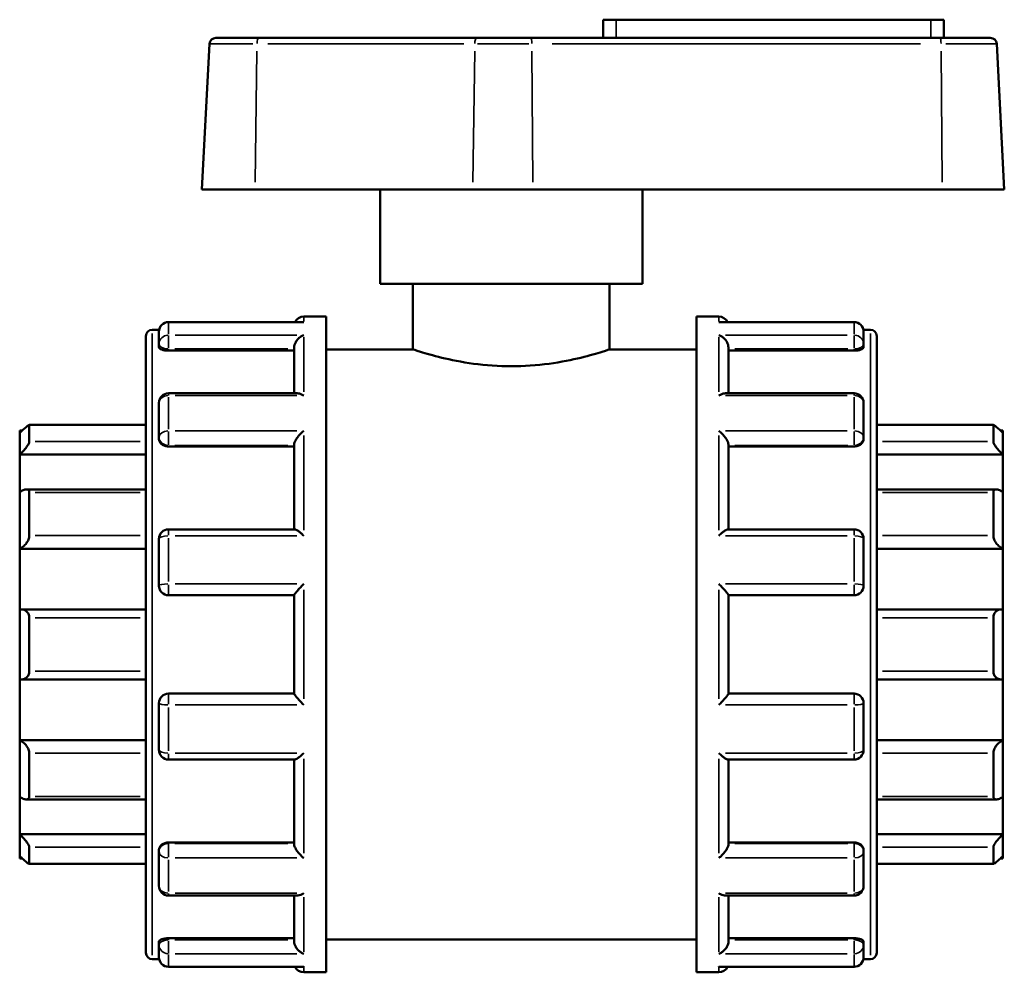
# Model space of a CAD drawing. Header units: millimetres. Extents: x 0 to 905, y -224 to 653.
# Tile 7 of 9: x 328 to 449, y 238 to 354. Entities that reach past the tile are written whole.
import ezdxf

# ---------------------------------------------------------------- set-up
doc = ezdxf.new("R2010")
doc.units = ezdxf.units.MM
doc.layers.add('Visible (ANSI)', color=7, linetype='Continuous', lineweight=50)
doc.layers.add('Visible Narrow (ANSI)', color=7, linetype='Continuous', lineweight=35)

msp = doc.modelspace()

# ---------------------------------------------------------------- linework, layer by layer
at = {"layer": 'Visible (ANSI)'}
for p, q in [((401.294, 354.127), (399.694, 354.127)), ((399.694, 351.907), (399.694, 354.127)), ((401.294, 354.127), (439.694, 354.127)), ((441.294, 354.127), (439.694, 354.127)), ((441.294, 351.907), (441.294, 354.127)), ((351.656, 351.169), (350.725, 333.407)), ((352.434, 351.907), (357.678, 351.907)), ((384.255, 351.907), (357.678, 351.907)), ((384.255, 351.907), (390.879, 351.907)), ((440.829, 351.907), (390.879, 351.907)), ((440.829, 351.907), (446.955, 351.907)), ((447.733, 351.169), (448.664, 333.407)), ((357.203, 333.407), (350.725, 333.407)), ((357.203, 333.407), (383.781, 333.407)), ((372.494, 321.907), (372.494, 333.407)), ((391.146, 333.407), (383.781, 333.407)), ((391.146, 333.407), (441.096, 333.407)), ((404.494, 321.907), (404.494, 333.407)), ((448.664, 333.407), (441.096, 333.407)), ((404.494, 321.907), (372.494, 321.907)), ((376.494, 321.907), (376.494, 313.907)), ((400.494, 321.907), (400.494, 313.907)), ((363.163, 317.907), (365.894, 317.907)), ((365.894, 237.907), (365.894, 317.907)), ((411.094, 237.907), (411.094, 317.907)), ((411.094, 317.907), (413.826, 317.907)), ((344.674, 316.307), (345.519, 316.307)), ((345.494, 314.543), (345.494, 316.071)), ((362.95, 317.24), (346.663, 317.24)), ((430.326, 317.24), (414.039, 317.24)), ((431.47, 316.307), (432.315, 316.307)), ((431.494, 316.071), (431.494, 314.543)), ((343.894, 240.286), (343.894, 315.528)), ((433.094, 315.528), (433.094, 240.286)), ((345.494, 314.543), (345.494, 314.162)), ((346.663, 313.754), (361.994, 313.754)), ((361.994, 308.543), (361.994, 314.139)), ((365.894, 313.907), (376.494, 313.907)), ((400.494, 313.907), (411.094, 313.907)), ((414.994, 308.543), (414.994, 314.139)), ((430.326, 313.754), (414.994, 313.754)), ((431.494, 314.162), (431.494, 314.543)), ((362.411, 308.543), (346.663, 308.543)), ((430.326, 308.543), (414.578, 308.543)), ((345.494, 303.198), (345.494, 307.374)), ((431.494, 307.374), (431.494, 303.198)), ((343.894, 304.681), (329.642, 304.681)), ((329.663, 304.659), (329.663, 302.649)), ((447.347, 304.681), (433.094, 304.681)), ((447.326, 302.649), (447.326, 304.659)), ((328.494, 303.713), (328.494, 304.005)), ((328.797, 304.005), (328.494, 304.005)), ((328.494, 301.074), (328.494, 303.713)), ((345.494, 303.198), (345.494, 302.978)), ((431.494, 302.978), (431.494, 303.198)), ((448.494, 304.005), (448.192, 304.005)), ((448.494, 304.005), (448.494, 303.713)), ((448.494, 303.713), (448.494, 301.074)), ((346.663, 302.068), (361.994, 302.068)), ((361.994, 291.95), (361.994, 302.299)), ((414.994, 291.95), (414.994, 302.299)), ((430.326, 302.068), (414.994, 302.068)), ((328.494, 301.074), (343.894, 301.074)), ((328.494, 296.495), (328.494, 301.074)), ((448.494, 301.074), (433.094, 301.074)), ((448.494, 301.074), (448.494, 296.495)), ((343.894, 296.825), (329.303, 296.825)), ((447.686, 296.825), (433.094, 296.825)), ((328.494, 289.586), (328.494, 296.495)), ((329.663, 296.451), (329.663, 291.189)), ((447.326, 291.189), (447.326, 296.451)), ((448.494, 296.495), (448.494, 289.586)), ((362.066, 291.95), (346.663, 291.95)), ((430.326, 291.95), (414.923, 291.95)), ((345.494, 285.076), (345.494, 290.781)), ((431.494, 290.781), (431.494, 285.076)), ((328.494, 289.586), (343.894, 289.586)), ((328.494, 282.177), (328.494, 289.586)), ((448.494, 289.586), (433.094, 289.586)), ((448.494, 289.586), (448.494, 282.177)), ((346.663, 283.907), (361.994, 283.907)), ((361.994, 271.89), (361.994, 283.924)), ((414.994, 271.89), (414.994, 283.924)), ((414.994, 283.907), (430.326, 283.907)), ((328.494, 273.638), (328.494, 282.177)), ((343.894, 282.189), (328.66, 282.189)), ((448.329, 282.189), (433.094, 282.189)), ((448.494, 282.177), (448.494, 273.638)), ((329.663, 281.16), (329.663, 274.655)), ((447.326, 274.655), (447.326, 281.16)), ((328.494, 266.228), (328.494, 273.638)), ((328.66, 273.626), (343.894, 273.626)), ((433.094, 273.626), (448.329, 273.626)), ((448.494, 273.638), (448.494, 266.228)), ((361.994, 271.907), (346.663, 271.907)), ((430.326, 271.907), (414.994, 271.907)), ((345.494, 265.034), (345.494, 270.739)), ((431.494, 270.739), (431.494, 265.034)), ((328.494, 266.228), (343.894, 266.228)), ((328.494, 259.32), (328.494, 266.228)), ((448.494, 266.228), (433.094, 266.228)), ((448.494, 266.228), (448.494, 259.32)), ((329.663, 264.626), (329.663, 259.364)), ((447.326, 259.364), (447.326, 264.626)), ((346.663, 263.865), (362.066, 263.865)), ((361.994, 253.515), (361.994, 263.865)), ((414.923, 263.865), (430.326, 263.865)), ((414.994, 253.515), (414.994, 263.865)), ((328.494, 254.741), (328.494, 259.32)), ((329.303, 258.99), (343.894, 258.99)), ((433.094, 258.99), (447.686, 258.99)), ((448.494, 259.32), (448.494, 254.741)), ((328.494, 254.741), (343.894, 254.741)), ((328.494, 252.102), (328.494, 254.741)), ((346.663, 253.747), (361.994, 253.747)), ((430.326, 253.747), (414.994, 253.747)), ((448.494, 254.741), (433.094, 254.741)), ((448.494, 254.741), (448.494, 252.102)), ((329.663, 253.166), (329.663, 251.156)), ((345.494, 252.837), (345.494, 252.617)), ((345.494, 248.441), (345.494, 252.617)), ((431.494, 252.617), (431.494, 252.837)), ((431.494, 252.617), (431.494, 248.441)), ((447.326, 251.156), (447.326, 253.166)), ((328.494, 251.81), (328.494, 252.102)), ((328.797, 251.81), (328.494, 251.81)), ((448.494, 251.81), (448.192, 251.81)), ((448.494, 252.102), (448.494, 251.81)), ((329.642, 251.134), (343.894, 251.134)), ((433.094, 251.134), (447.347, 251.134)), ((346.663, 247.272), (362.411, 247.272)), ((361.994, 241.676), (361.994, 247.272)), ((414.578, 247.272), (430.326, 247.272)), ((414.994, 241.676), (414.994, 247.272)), ((345.494, 241.652), (345.494, 241.272)), ((346.663, 242.06), (361.994, 242.06)), ((365.894, 241.907), (411.094, 241.907)), ((430.326, 242.06), (414.994, 242.06)), ((431.494, 241.272), (431.494, 241.652)), ((345.494, 239.743), (345.494, 241.272)), ((431.494, 241.272), (431.494, 239.743)), ((344.674, 239.507), (345.519, 239.507)), ((431.47, 239.507), (432.315, 239.507)), ((346.663, 238.575), (362.95, 238.575)), ((414.039, 238.575), (430.326, 238.575)), ((363.163, 237.907), (365.894, 237.907)), ((411.094, 237.907), (413.826, 237.907))]:
    msp.add_line(p, q, dxfattribs=at)
for centre, radius, start, end in [((352.434, 351.128), 0.779, 90, 177), ((446.955, 351.128), 0.779, 3, 90), ((363.163, 316.739), 1.169, 90, 154.60519), ((413.826, 316.739), 1.169, 25.39481, 90), ((344.674, 315.528), 0.779, 90, 180), ((346.663, 316.071), 1.169, 90, 180), ((430.326, 316.071), 1.169, 0, 90), ((432.315, 315.528), 0.779, 0, 90), ((346.663, 307.374), 1.169, 90, 180), ((430.326, 307.374), 1.169, 0, 90), ((346.663, 290.781), 1.169, 90, 180), ((430.326, 290.781), 1.169, 0, 90), ((346.663, 285.076), 1.169, 180, 270), ((430.326, 285.076), 1.169, 270, 0), ((346.663, 270.739), 1.169, 90, 180), ((430.326, 270.739), 1.169, 0, 90), ((346.663, 265.034), 1.169, 180, 270), ((430.326, 265.034), 1.169, 270, 0), ((346.663, 248.441), 1.169, 180, 270), ((430.326, 248.441), 1.169, 270, 0), ((344.674, 240.286), 0.779, 180, 270), ((346.663, 239.743), 1.169, 180, 270), ((430.326, 239.743), 1.169, 270, 0), ((432.315, 240.286), 0.779, 270, 0), ((363.163, 239.076), 1.169, 205.39481, 270), ((413.826, 239.076), 1.169, 270, 334.60519)]:
    msp.add_arc(centre, radius, start, end, dxfattribs=at)
for points, knots in [([(363.163, 317.22), (363.161, 317.22), (363.16, 317.22), (363.089, 317.233), (363.019, 317.24), (362.95, 317.24)], [-0.000688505, -0.000688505, -0.000688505, -0.000688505, 0, 0, 0.029634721, 0.029634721, 0.029634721, 0.029634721]), ([(414.039, 317.24), (413.97, 317.24), (413.9, 317.233), (413.829, 317.22), (413.828, 317.22), (413.826, 317.22)], [0.193403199, 0.193403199, 0.193403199, 0.193403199, 0.222753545, 0.222753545, 0.223435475, 0.223435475, 0.223435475, 0.223435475]), ([(361.994, 314.139), (361.994, 314.241), (362.01, 314.347), (362.071, 314.574), (362.121, 314.69), (362.259, 314.943), (362.357, 315.072), (362.565, 315.292), (362.677, 315.385), (362.911, 315.54), (363.035, 315.601), (363.16, 315.644), (363.161, 315.645), (363.163, 315.645)], [0, 0, 0, 0, 0.03285738, 0.03285738, 0.07055546, 0.07055546, 0.12076848, 0.12076848, 0.17051357, 0.17051357, 0.22275355, 0.22275355, 0.22343548, 0.22343548, 0.22343548, 0.22343548]), ([(413.826, 315.645), (413.828, 315.645), (413.829, 315.644), (413.952, 315.602), (414.074, 315.542), (414.305, 315.391), (414.415, 315.3), (414.624, 315.083), (414.722, 314.954), (414.864, 314.7), (414.914, 314.583), (414.977, 314.356), (414.994, 314.25), (414.994, 314.144), (414.994, 314.141), (414.994, 314.139)], [-0.0006885, -0.0006885, -0.0006885, -0.0006885, 0, 0, 0.05187443, 0.05187443, 0.10134643, 0.10134643, 0.15249837, 0.15249837, 0.19079271, 0.19079271, 0.22400256, 0.22400256, 0.22489021, 0.22489021, 0.22489021, 0.22489021]), ([(346.663, 313.754), (346.516, 313.754), (346.36, 313.765), (346.073, 313.808), (345.942, 313.84), (345.734, 313.913), (345.644, 313.96), (345.524, 314.06), (345.494, 314.113), (345.494, 314.162)], [0, 0, 0, 0, 0.04397035, 0.04397035, 0.08794069, 0.08794069, 0.13268953, 0.13268953, 0.17743837, 0.17743837, 0.17743837, 0.17743837]), ([(400.494, 313.907), (400.494, 313.907), (400.189, 313.802), (398.96, 313.421), (398.038, 313.15), (395.921, 312.636), (394.579, 312.359), (391.627, 311.961), (390.014, 311.848), (386.975, 311.848), (385.362, 311.961), (382.41, 312.359), (381.068, 312.636), (378.951, 313.15), (378.029, 313.421), (376.8, 313.802), (376.494, 313.907), (376.494, 313.907)], [1.8232804, 1.8232804, 1.8232804, 1.8232804, 2.2789947, 2.2789947, 2.7347091, 2.7347091, 3.1906349, 3.1906349, 3.6465607, 3.6465607, 4.1024865, 4.1024865, 4.5584123, 4.5584123, 5.0141267, 5.0141267, 5.4698411, 5.4698411, 5.4698411, 5.4698411]), ([(431.494, 314.162), (431.494, 314.113), (431.465, 314.06), (431.345, 313.96), (431.255, 313.913), (431.047, 313.84), (430.916, 313.808), (430.629, 313.765), (430.473, 313.754), (430.326, 313.754)], [0.17789213, 0.17789213, 0.17789213, 0.17789213, 0.22264097, 0.22264097, 0.26738981, 0.26738981, 0.31136015, 0.31136015, 0.3553305, 0.3553305, 0.3553305, 0.3553305]), ([(363.163, 308.261), (363.161, 308.262), (363.16, 308.263), (363.037, 308.344), (362.915, 308.409), (362.684, 308.502), (362.574, 308.531), (362.451, 308.542), (362.43, 308.543), (362.411, 308.543)], [-0.0006885, -0.0006885, -0.0006885, -0.0006885, 0, 0, 0.05187443, 0.05187443, 0.10134643, 0.10134643, 0.11125537, 0.11125537, 0.11125537, 0.11125537]), ([(414.578, 308.543), (414.562, 308.543), (414.545, 308.542), (414.424, 308.534), (414.312, 308.505), (414.078, 308.412), (413.954, 308.345), (413.829, 308.263), (413.828, 308.262), (413.826, 308.261)], [0.11256186, 0.11256186, 0.11256186, 0.11256186, 0.12076848, 0.12076848, 0.17051357, 0.17051357, 0.22275355, 0.22275355, 0.22343548, 0.22343548, 0.22343548, 0.22343548]), ([(328.494, 303.713), (328.63, 303.846), (328.774, 303.985), (329.06, 304.25), (329.2, 304.373), (329.41, 304.546), (329.501, 304.615), (329.596, 304.669), (329.621, 304.679), (329.654, 304.683), (329.663, 304.675), (329.663, 304.659)], [0.42016909, 0.42016909, 0.42016909, 0.42016909, 0.47695888, 0.47695888, 0.53743187, 0.53743187, 0.58713353, 0.58713353, 0.61198436, 0.61198436, 0.63683519, 0.63683519, 0.63683519, 0.63683519]), ([(447.326, 304.659), (447.326, 304.675), (447.334, 304.683), (447.368, 304.679), (447.393, 304.669), (447.488, 304.615), (447.579, 304.546), (447.789, 304.373), (447.929, 304.25), (448.215, 303.985), (448.359, 303.846), (448.494, 303.713)], [0.22034929, 0.22034929, 0.22034929, 0.22034929, 0.24520012, 0.24520012, 0.27005095, 0.27005095, 0.31975261, 0.31975261, 0.38022559, 0.38022559, 0.43701539, 0.43701539, 0.43701539, 0.43701539]), ([(346.663, 302.068), (346.516, 302.068), (346.36, 302.091), (346.073, 302.184), (345.942, 302.254), (345.734, 302.416), (345.644, 302.519), (345.524, 302.744), (345.494, 302.865), (345.494, 302.978)], [0, 0, 0, 0, 0.04397035, 0.04397035, 0.08794069, 0.08794069, 0.13268953, 0.13268953, 0.17743837, 0.17743837, 0.17743837, 0.17743837]), ([(361.994, 302.299), (361.994, 302.37), (362.01, 302.45), (362.071, 302.637), (362.121, 302.743), (362.259, 302.99), (362.357, 303.131), (362.565, 303.394), (362.677, 303.518), (362.911, 303.75), (363.035, 303.859), (363.16, 303.956), (363.161, 303.957), (363.163, 303.959)], [0, 0, 0, 0, 0.03285738, 0.03285738, 0.07055546, 0.07055546, 0.12076848, 0.12076848, 0.17051357, 0.17051357, 0.22275355, 0.22275355, 0.22343548, 0.22343548, 0.22343548, 0.22343548]), ([(413.826, 303.959), (413.828, 303.957), (413.829, 303.956), (413.952, 303.861), (414.074, 303.754), (414.305, 303.526), (414.415, 303.404), (414.624, 303.143), (414.722, 303.001), (414.864, 302.752), (414.914, 302.646), (414.977, 302.457), (414.994, 302.376), (414.994, 302.303), (414.994, 302.301), (414.994, 302.299)], [-0.0006885, -0.0006885, -0.0006885, -0.0006885, 0, 0, 0.05187443, 0.05187443, 0.10134643, 0.10134643, 0.15249837, 0.15249837, 0.19079271, 0.19079271, 0.22400256, 0.22400256, 0.22489021, 0.22489021, 0.22489021, 0.22489021]), ([(431.494, 302.978), (431.494, 302.865), (431.465, 302.744), (431.345, 302.519), (431.255, 302.416), (431.047, 302.254), (430.916, 302.184), (430.629, 302.091), (430.473, 302.068), (430.326, 302.068)], [0.17789213, 0.17789213, 0.17789213, 0.17789213, 0.22264097, 0.22264097, 0.26738981, 0.26738981, 0.31136015, 0.31136015, 0.3553305, 0.3553305, 0.3553305, 0.3553305]), ([(329.663, 302.649), (329.663, 302.614), (329.654, 302.571), (329.621, 302.471), (329.596, 302.415), (329.501, 302.233), (329.41, 302.095), (329.2, 301.81), (329.06, 301.644), (328.774, 301.337), (328.63, 301.195), (328.494, 301.074)], [0.22034929, 0.22034929, 0.22034929, 0.22034929, 0.24520012, 0.24520012, 0.27005095, 0.27005095, 0.31975261, 0.31975261, 0.38022559, 0.38022559, 0.43701539, 0.43701539, 0.43701539, 0.43701539]), ([(448.494, 301.074), (448.359, 301.195), (448.215, 301.337), (447.929, 301.644), (447.789, 301.81), (447.579, 302.095), (447.488, 302.233), (447.393, 302.415), (447.368, 302.471), (447.334, 302.571), (447.326, 302.614), (447.326, 302.649)], [0.42016909, 0.42016909, 0.42016909, 0.42016909, 0.47695888, 0.47695888, 0.53743187, 0.53743187, 0.58713353, 0.58713353, 0.61198436, 0.61198436, 0.63683519, 0.63683519, 0.63683519, 0.63683519]), ([(328.494, 296.495), (328.63, 296.589), (328.774, 296.673), (329.06, 296.794), (329.2, 296.827), (329.41, 296.823), (329.501, 296.795), (329.596, 296.701), (329.621, 296.662), (329.654, 296.567), (329.663, 296.512), (329.663, 296.451)], [0.42016909, 0.42016909, 0.42016909, 0.42016909, 0.47695888, 0.47695888, 0.53743187, 0.53743187, 0.58713353, 0.58713353, 0.61198436, 0.61198436, 0.63683519, 0.63683519, 0.63683519, 0.63683519]), ([(447.326, 296.451), (447.326, 296.512), (447.334, 296.567), (447.368, 296.662), (447.393, 296.701), (447.488, 296.795), (447.579, 296.823), (447.789, 296.827), (447.929, 296.794), (448.215, 296.673), (448.359, 296.589), (448.494, 296.495)], [0.22034929, 0.22034929, 0.22034929, 0.22034929, 0.24520012, 0.24520012, 0.27005095, 0.27005095, 0.31975261, 0.31975261, 0.38022559, 0.38022559, 0.43701539, 0.43701539, 0.43701539, 0.43701539]), ([(329.663, 291.189), (329.663, 291.116), (329.654, 291.039), (329.621, 290.88), (329.596, 290.799), (329.501, 290.56), (329.41, 290.405), (329.2, 290.117), (329.06, 289.971), (328.774, 289.739), (328.63, 289.649), (328.494, 289.586)], [0.22034929, 0.22034929, 0.22034929, 0.22034929, 0.24520012, 0.24520012, 0.27005095, 0.27005095, 0.31975261, 0.31975261, 0.38022559, 0.38022559, 0.43701539, 0.43701539, 0.43701539, 0.43701539]), ([(363.163, 291.169), (363.161, 291.17), (363.16, 291.172), (363.037, 291.289), (362.915, 291.399), (362.684, 291.594), (362.574, 291.68), (362.365, 291.826), (362.267, 291.885), (362.139, 291.939), (362.098, 291.95), (362.066, 291.95)], [-0.0006885, -0.0006885, -0.0006885, -0.0006885, 0, 0, 0.05187443, 0.05187443, 0.10134643, 0.10134643, 0.15249837, 0.15249837, 0.18220341, 0.18220341, 0.18220341, 0.18220341]), ([(414.923, 291.95), (414.892, 291.95), (414.854, 291.94), (414.73, 291.889), (414.632, 291.831), (414.424, 291.687), (414.312, 291.6), (414.078, 291.403), (413.954, 291.291), (413.829, 291.172), (413.828, 291.17), (413.826, 291.169)], [0.04228706, 0.04228706, 0.04228706, 0.04228706, 0.07055546, 0.07055546, 0.12076848, 0.12076848, 0.17051357, 0.17051357, 0.22275355, 0.22275355, 0.22343548, 0.22343548, 0.22343548, 0.22343548]), ([(448.494, 289.586), (448.359, 289.649), (448.215, 289.739), (447.929, 289.971), (447.789, 290.117), (447.579, 290.405), (447.488, 290.56), (447.393, 290.799), (447.368, 290.88), (447.334, 291.039), (447.326, 291.116), (447.326, 291.189)], [0.42016909, 0.42016909, 0.42016909, 0.42016909, 0.47695888, 0.47695888, 0.53743187, 0.53743187, 0.58713353, 0.58713353, 0.61198436, 0.61198436, 0.63683519, 0.63683519, 0.63683519, 0.63683519]), ([(361.994, 283.924), (361.994, 283.943), (362.01, 283.976), (362.071, 284.074), (362.121, 284.141), (362.259, 284.317), (362.357, 284.431), (362.565, 284.666), (362.677, 284.788), (362.911, 285.036), (363.035, 285.164), (363.16, 285.288), (363.161, 285.29), (363.163, 285.292)], [0, 0, 0, 0, 0.03285738, 0.03285738, 0.07055546, 0.07055546, 0.12076848, 0.12076848, 0.17051357, 0.17051357, 0.22275355, 0.22275355, 0.22343548, 0.22343548, 0.22343548, 0.22343548]), ([(413.826, 285.292), (413.828, 285.29), (413.829, 285.288), (413.952, 285.166), (414.074, 285.04), (414.305, 284.796), (414.415, 284.676), (414.624, 284.441), (414.722, 284.325), (414.864, 284.147), (414.914, 284.079), (414.977, 283.979), (414.994, 283.945), (414.994, 283.925), (414.994, 283.925), (414.994, 283.924)], [-0.0006885, -0.0006885, -0.0006885, -0.0006885, 0, 0, 0.05187443, 0.05187443, 0.10134643, 0.10134643, 0.15249837, 0.15249837, 0.19079271, 0.19079271, 0.22400256, 0.22400256, 0.22489021, 0.22489021, 0.22489021, 0.22489021]), ([(328.494, 282.177), (328.63, 282.196), (328.774, 282.193), (329.06, 282.124), (329.2, 282.054), (329.41, 281.874), (329.501, 281.761), (329.596, 281.555), (329.621, 281.48), (329.654, 281.324), (329.663, 281.242), (329.663, 281.16)], [0.42016909, 0.42016909, 0.42016909, 0.42016909, 0.47695888, 0.47695888, 0.53743187, 0.53743187, 0.58713353, 0.58713353, 0.61198436, 0.61198436, 0.63683519, 0.63683519, 0.63683519, 0.63683519]), ([(447.326, 281.16), (447.326, 281.242), (447.334, 281.324), (447.368, 281.48), (447.393, 281.555), (447.488, 281.761), (447.579, 281.874), (447.789, 282.054), (447.929, 282.124), (448.215, 282.193), (448.359, 282.196), (448.494, 282.177)], [0.22034929, 0.22034929, 0.22034929, 0.22034929, 0.24520012, 0.24520012, 0.27005095, 0.27005095, 0.31975261, 0.31975261, 0.38022559, 0.38022559, 0.43701539, 0.43701539, 0.43701539, 0.43701539]), ([(329.663, 274.655), (329.663, 274.573), (329.654, 274.491), (329.621, 274.334), (329.596, 274.26), (329.501, 274.054), (329.41, 273.941), (329.2, 273.76), (329.06, 273.691), (328.774, 273.622), (328.63, 273.618), (328.494, 273.638)], [0.22034929, 0.22034929, 0.22034929, 0.22034929, 0.24520012, 0.24520012, 0.27005095, 0.27005095, 0.31975261, 0.31975261, 0.38022559, 0.38022559, 0.43701539, 0.43701539, 0.43701539, 0.43701539]), ([(448.494, 273.638), (448.359, 273.618), (448.215, 273.622), (447.929, 273.691), (447.789, 273.76), (447.579, 273.941), (447.488, 274.054), (447.393, 274.26), (447.368, 274.334), (447.334, 274.491), (447.326, 274.573), (447.326, 274.655)], [0.42016909, 0.42016909, 0.42016909, 0.42016909, 0.47695888, 0.47695888, 0.53743187, 0.53743187, 0.58713353, 0.58713353, 0.61198436, 0.61198436, 0.63683519, 0.63683519, 0.63683519, 0.63683519]), ([(363.163, 270.523), (363.161, 270.525), (363.16, 270.526), (363.037, 270.649), (362.915, 270.774), (362.684, 271.019), (362.574, 271.139), (362.365, 271.374), (362.267, 271.49), (362.125, 271.668), (362.075, 271.735), (362.012, 271.835), (361.995, 271.869), (361.995, 271.889), (361.994, 271.89), (361.994, 271.89)], [-0.0006885, -0.0006885, -0.0006885, -0.0006885, 0, 0, 0.05187443, 0.05187443, 0.10134643, 0.10134643, 0.15249837, 0.15249837, 0.19079271, 0.19079271, 0.22400256, 0.22400256, 0.22489021, 0.22489021, 0.22489021, 0.22489021]), ([(414.994, 271.89), (414.994, 271.872), (414.979, 271.838), (414.918, 271.74), (414.868, 271.673), (414.73, 271.498), (414.632, 271.384), (414.424, 271.149), (414.312, 271.027), (414.078, 270.779), (413.954, 270.651), (413.829, 270.526), (413.828, 270.525), (413.826, 270.523)], [0, 0, 0, 0, 0.03285738, 0.03285738, 0.07055546, 0.07055546, 0.12076848, 0.12076848, 0.17051357, 0.17051357, 0.22275355, 0.22275355, 0.22343548, 0.22343548, 0.22343548, 0.22343548]), ([(328.494, 266.228), (328.63, 266.165), (328.774, 266.076), (329.06, 265.843), (329.2, 265.697), (329.41, 265.41), (329.501, 265.255), (329.596, 265.015), (329.621, 264.934), (329.654, 264.776), (329.663, 264.699), (329.663, 264.626)], [0.42016909, 0.42016909, 0.42016909, 0.42016909, 0.47695888, 0.47695888, 0.53743187, 0.53743187, 0.58713353, 0.58713353, 0.61198436, 0.61198436, 0.63683519, 0.63683519, 0.63683519, 0.63683519]), ([(447.326, 264.626), (447.326, 264.699), (447.334, 264.776), (447.368, 264.934), (447.393, 265.015), (447.488, 265.255), (447.579, 265.41), (447.789, 265.697), (447.929, 265.843), (448.215, 266.076), (448.359, 266.165), (448.494, 266.228)], [0.22034929, 0.22034929, 0.22034929, 0.22034929, 0.24520012, 0.24520012, 0.27005095, 0.27005095, 0.31975261, 0.31975261, 0.38022559, 0.38022559, 0.43701539, 0.43701539, 0.43701539, 0.43701539]), ([(362.066, 263.865), (362.097, 263.865), (362.135, 263.875), (362.259, 263.926), (362.357, 263.983), (362.565, 264.128), (362.677, 264.215), (362.911, 264.412), (363.035, 264.523), (363.16, 264.643), (363.161, 264.645), (363.163, 264.646)], [0.04228706, 0.04228706, 0.04228706, 0.04228706, 0.07055546, 0.07055546, 0.12076848, 0.12076848, 0.17051357, 0.17051357, 0.22275355, 0.22275355, 0.22343548, 0.22343548, 0.22343548, 0.22343548]), ([(413.826, 264.646), (413.828, 264.645), (413.829, 264.643), (413.952, 264.525), (414.074, 264.415), (414.305, 264.221), (414.415, 264.134), (414.624, 263.989), (414.722, 263.929), (414.85, 263.876), (414.891, 263.865), (414.923, 263.865)], [-0.0006885, -0.0006885, -0.0006885, -0.0006885, 0, 0, 0.05187443, 0.05187443, 0.10134643, 0.10134643, 0.15249837, 0.15249837, 0.18220341, 0.18220341, 0.18220341, 0.18220341]), ([(329.663, 259.364), (329.663, 259.303), (329.654, 259.248), (329.621, 259.153), (329.596, 259.113), (329.501, 259.02), (329.41, 258.992), (329.2, 258.988), (329.06, 259.021), (328.774, 259.142), (328.63, 259.226), (328.494, 259.32)], [0.22034929, 0.22034929, 0.22034929, 0.22034929, 0.24520012, 0.24520012, 0.27005095, 0.27005095, 0.31975261, 0.31975261, 0.38022559, 0.38022559, 0.43701539, 0.43701539, 0.43701539, 0.43701539]), ([(448.494, 259.32), (448.359, 259.226), (448.215, 259.142), (447.929, 259.021), (447.789, 258.988), (447.579, 258.992), (447.488, 259.02), (447.393, 259.113), (447.368, 259.153), (447.334, 259.248), (447.326, 259.303), (447.326, 259.364)], [0.42016909, 0.42016909, 0.42016909, 0.42016909, 0.47695888, 0.47695888, 0.53743187, 0.53743187, 0.58713353, 0.58713353, 0.61198436, 0.61198436, 0.63683519, 0.63683519, 0.63683519, 0.63683519]), ([(328.494, 254.741), (328.63, 254.619), (328.774, 254.478), (329.06, 254.171), (329.2, 254.004), (329.41, 253.72), (329.501, 253.582), (329.596, 253.4), (329.621, 253.343), (329.654, 253.244), (329.663, 253.2), (329.663, 253.166)], [0.42016909, 0.42016909, 0.42016909, 0.42016909, 0.47695888, 0.47695888, 0.53743187, 0.53743187, 0.58713353, 0.58713353, 0.61198436, 0.61198436, 0.63683519, 0.63683519, 0.63683519, 0.63683519]), ([(345.494, 252.837), (345.494, 252.95), (345.524, 253.071), (345.644, 253.296), (345.734, 253.399), (345.942, 253.561), (346.073, 253.631), (346.36, 253.724), (346.516, 253.747), (346.663, 253.747)], [-0.17743837, -0.17743837, -0.17743837, -0.17743837, -0.13268953, -0.13268953, -0.08794069, -0.08794069, -0.04397035, -0.04397035, 0, 0, 0, 0]), ([(430.326, 253.747), (430.473, 253.747), (430.629, 253.724), (430.916, 253.631), (431.047, 253.561), (431.255, 253.399), (431.345, 253.296), (431.465, 253.071), (431.494, 252.95), (431.494, 252.837)], [0.3553305, 0.3553305, 0.3553305, 0.3553305, 0.39930084, 0.39930084, 0.44327119, 0.44327119, 0.48802003, 0.48802003, 0.53276887, 0.53276887, 0.53276887, 0.53276887]), ([(447.326, 253.166), (447.326, 253.2), (447.334, 253.244), (447.368, 253.343), (447.393, 253.4), (447.488, 253.582), (447.579, 253.72), (447.789, 254.004), (447.929, 254.171), (448.215, 254.478), (448.359, 254.619), (448.494, 254.741)], [0.22034929, 0.22034929, 0.22034929, 0.22034929, 0.24520012, 0.24520012, 0.27005095, 0.27005095, 0.31975261, 0.31975261, 0.38022559, 0.38022559, 0.43701539, 0.43701539, 0.43701539, 0.43701539]), ([(363.163, 251.856), (363.161, 251.857), (363.16, 251.859), (363.037, 251.954), (362.915, 252.061), (362.684, 252.289), (362.574, 252.411), (362.365, 252.672), (362.267, 252.813), (362.125, 253.062), (362.075, 253.169), (362.012, 253.358), (361.995, 253.439), (361.995, 253.512), (361.994, 253.513), (361.994, 253.515)], [-0.0006885, -0.0006885, -0.0006885, -0.0006885, 0, 0, 0.05187443, 0.05187443, 0.10134643, 0.10134643, 0.15249837, 0.15249837, 0.19079271, 0.19079271, 0.22400256, 0.22400256, 0.22489021, 0.22489021, 0.22489021, 0.22489021]), ([(414.994, 253.515), (414.994, 253.445), (414.979, 253.365), (414.918, 253.177), (414.868, 253.072), (414.73, 252.824), (414.632, 252.684), (414.424, 252.421), (414.312, 252.297), (414.078, 252.064), (413.954, 251.955), (413.829, 251.859), (413.828, 251.857), (413.826, 251.856)], [0, 0, 0, 0, 0.03285738, 0.03285738, 0.07055546, 0.07055546, 0.12076848, 0.12076848, 0.17051357, 0.17051357, 0.22275355, 0.22275355, 0.22343548, 0.22343548, 0.22343548, 0.22343548]), ([(329.663, 251.156), (329.663, 251.14), (329.654, 251.132), (329.621, 251.135), (329.596, 251.146), (329.501, 251.2), (329.41, 251.268), (329.2, 251.441), (329.06, 251.565), (328.774, 251.83), (328.63, 251.969), (328.494, 252.102)], [0.22034929, 0.22034929, 0.22034929, 0.22034929, 0.24520012, 0.24520012, 0.27005095, 0.27005095, 0.31975261, 0.31975261, 0.38022559, 0.38022559, 0.43701539, 0.43701539, 0.43701539, 0.43701539]), ([(448.494, 252.102), (448.359, 251.969), (448.215, 251.83), (447.929, 251.565), (447.789, 251.441), (447.579, 251.268), (447.488, 251.2), (447.393, 251.146), (447.368, 251.135), (447.334, 251.132), (447.326, 251.14), (447.326, 251.156)], [0.42016909, 0.42016909, 0.42016909, 0.42016909, 0.47695888, 0.47695888, 0.53743187, 0.53743187, 0.58713353, 0.58713353, 0.61198436, 0.61198436, 0.63683519, 0.63683519, 0.63683519, 0.63683519]), ([(362.411, 247.272), (362.427, 247.272), (362.444, 247.273), (362.565, 247.281), (362.677, 247.31), (362.911, 247.403), (363.035, 247.47), (363.16, 247.552), (363.161, 247.553), (363.163, 247.554)], [0.11256186, 0.11256186, 0.11256186, 0.11256186, 0.12076848, 0.12076848, 0.17051357, 0.17051357, 0.22275355, 0.22275355, 0.22343548, 0.22343548, 0.22343548, 0.22343548]), ([(413.826, 247.554), (413.828, 247.553), (413.829, 247.552), (413.952, 247.471), (414.074, 247.405), (414.305, 247.313), (414.415, 247.283), (414.538, 247.273), (414.559, 247.272), (414.578, 247.272)], [-0.0006885, -0.0006885, -0.0006885, -0.0006885, 0, 0, 0.05187443, 0.05187443, 0.10134643, 0.10134643, 0.11125537, 0.11125537, 0.11125537, 0.11125537]), ([(345.494, 241.652), (345.494, 241.701), (345.524, 241.755), (345.644, 241.855), (345.734, 241.901), (345.942, 241.975), (346.073, 242.007), (346.36, 242.05), (346.516, 242.06), (346.663, 242.06)], [-0.17743837, -0.17743837, -0.17743837, -0.17743837, -0.13268953, -0.13268953, -0.08794069, -0.08794069, -0.04397035, -0.04397035, 0, 0, 0, 0]), ([(363.163, 240.17), (363.161, 240.17), (363.16, 240.171), (363.037, 240.213), (362.915, 240.272), (362.684, 240.424), (362.574, 240.515), (362.365, 240.732), (362.267, 240.861), (362.125, 241.115), (362.075, 241.232), (362.012, 241.459), (361.995, 241.565), (361.995, 241.671), (361.994, 241.673), (361.994, 241.676)], [-0.0006885, -0.0006885, -0.0006885, -0.0006885, 0, 0, 0.05187443, 0.05187443, 0.10134643, 0.10134643, 0.15249837, 0.15249837, 0.19079271, 0.19079271, 0.22400256, 0.22400256, 0.22489021, 0.22489021, 0.22489021, 0.22489021]), ([(414.994, 241.676), (414.994, 241.573), (414.979, 241.467), (414.918, 241.241), (414.868, 241.124), (414.73, 240.872), (414.632, 240.743), (414.424, 240.522), (414.312, 240.429), (414.078, 240.274), (413.954, 240.213), (413.829, 240.171), (413.828, 240.17), (413.826, 240.17)], [0, 0, 0, 0, 0.03285738, 0.03285738, 0.07055546, 0.07055546, 0.12076848, 0.12076848, 0.17051357, 0.17051357, 0.22275355, 0.22275355, 0.22343548, 0.22343548, 0.22343548, 0.22343548]), ([(430.326, 242.06), (430.473, 242.06), (430.63, 242.05), (430.918, 242.007), (431.049, 241.974), (431.257, 241.901), (431.347, 241.854), (431.465, 241.755), (431.494, 241.701), (431.494, 241.652)], [0.3553305, 0.3553305, 0.3553305, 0.3553305, 0.3994726, 0.3994726, 0.4436147, 0.4436147, 0.48819187, 0.48819187, 0.53276903, 0.53276903, 0.53276903, 0.53276903]), ([(362.95, 238.575), (363.019, 238.575), (363.089, 238.581), (363.16, 238.594), (363.161, 238.595), (363.163, 238.595)], [0.193403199, 0.193403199, 0.193403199, 0.193403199, 0.222753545, 0.222753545, 0.223435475, 0.223435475, 0.223435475, 0.223435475]), ([(413.826, 238.595), (413.828, 238.595), (413.829, 238.594), (413.9, 238.581), (413.97, 238.575), (414.039, 238.575)], [-0.000688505, -0.000688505, -0.000688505, -0.000688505, 0, 0, 0.029634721, 0.029634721, 0.029634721, 0.029634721])]:
    msp.add_open_spline(points, degree=3, knots=knots, dxfattribs=at)
at = {"layer": 'Visible Narrow (ANSI)'}
for p, q in [((401.294, 352.018), (401.294, 354.016)), ((439.694, 352.018), (439.694, 354.016)), ((356.969, 351.169), (351.673, 351.169)), ((358.79, 351.169), (382.71, 351.169)), ((390.653, 351.169), (384.378, 351.169)), ((393.498, 351.169), (438.453, 351.169)), ((447.713, 351.169), (441.508, 351.169)), ((357.449, 350.281), (357.216, 334.295)), ((384.026, 350.281), (383.794, 334.295)), ((391.008, 350.281), (391.139, 334.295)), ((440.958, 350.281), (441.089, 334.295)), ((363.163, 317.906), (363.163, 317.287)), ((413.826, 317.287), (413.826, 317.906)), ((346.663, 317.222), (346.663, 317.24)), ((346.663, 317.163), (346.663, 315.745)), ((347.488, 317.22), (362.338, 317.22)), ((414.651, 317.22), (429.501, 317.22)), ((430.326, 317.24), (430.326, 317.222)), ((430.326, 315.745), (430.326, 317.163)), ((344.674, 315.835), (344.674, 239.98)), ((346.663, 314.049), (346.663, 315.607)), ((362.338, 315.645), (347.488, 315.645)), ((363.163, 315.392), (363.163, 308.739)), ((413.826, 308.739), (413.826, 315.392)), ((429.501, 315.645), (414.651, 315.645)), ((430.326, 315.607), (430.326, 314.049)), ((432.315, 239.98), (432.315, 315.835)), ((346.663, 313.764), (346.663, 313.948)), ((347.43, 313.958), (361.228, 313.958)), ((415.761, 313.958), (429.559, 313.958)), ((430.326, 313.948), (430.326, 313.764)), ((346.663, 308.287), (346.663, 308.542)), ((346.663, 308.062), (346.663, 304.189)), ((347.488, 308.261), (362.338, 308.261)), ((414.651, 308.261), (429.501, 308.261)), ((430.326, 308.542), (430.326, 308.287)), ((430.326, 304.189), (430.326, 308.062)), ((330.375, 304.659), (343.183, 304.659)), ((433.806, 304.659), (446.614, 304.659)), ((346.663, 302.241), (346.663, 303.878)), ((362.338, 303.959), (347.488, 303.959)), ((363.163, 303.391), (363.163, 291.867)), ((413.826, 291.867), (413.826, 303.391)), ((429.501, 303.959), (414.651, 303.959)), ((430.326, 303.878), (430.326, 302.241)), ((343.183, 302.649), (330.375, 302.649)), ((346.663, 302.074), (346.663, 302.18)), ((347.43, 302.186), (361.228, 302.186)), ((415.761, 302.186), (429.559, 302.186)), ((430.326, 302.18), (430.326, 302.074)), ((446.614, 302.649), (433.806, 302.649)), ((330.375, 296.451), (343.183, 296.451)), ((433.806, 296.451), (446.614, 296.451)), ((343.183, 291.189), (330.375, 291.189)), ((346.663, 291.236), (346.663, 291.948)), ((346.663, 290.881), (346.663, 285.591)), ((347.488, 291.169), (362.338, 291.169)), ((414.651, 291.169), (429.501, 291.169)), ((430.326, 291.948), (430.326, 291.236)), ((430.326, 285.591), (430.326, 290.881)), ((446.614, 291.189), (433.806, 291.189)), ((346.663, 283.912), (346.663, 285.19)), ((362.338, 285.292), (347.488, 285.292)), ((429.501, 285.292), (414.651, 285.292)), ((430.326, 285.19), (430.326, 283.912)), ((363.163, 284.561), (363.163, 271.254)), ((413.826, 271.254), (413.826, 284.561)), ((330.375, 281.16), (343.183, 281.16)), ((433.806, 281.16), (446.614, 281.16)), ((343.183, 274.655), (330.375, 274.655)), ((446.614, 274.655), (433.806, 274.655)), ((346.663, 270.625), (346.663, 271.903)), ((430.326, 271.903), (430.326, 270.625)), ((347.488, 270.523), (362.338, 270.523)), ((414.651, 270.523), (429.501, 270.523)), ((346.663, 270.224), (346.663, 264.934)), ((430.326, 264.934), (430.326, 270.224)), ((330.375, 264.626), (343.183, 264.626)), ((346.663, 263.867), (346.663, 264.579)), ((362.338, 264.646), (347.488, 264.646)), ((429.501, 264.646), (414.651, 264.646)), ((430.326, 264.579), (430.326, 263.867)), ((433.806, 264.626), (446.614, 264.626)), ((363.163, 263.948), (363.163, 252.424)), ((413.826, 252.424), (413.826, 263.948)), ((343.183, 259.364), (330.375, 259.364)), ((446.614, 259.364), (433.806, 259.364)), ((346.663, 253.635), (346.663, 253.741)), ((346.663, 251.937), (346.663, 253.574)), ((361.228, 253.629), (347.43, 253.629)), ((429.559, 253.629), (415.761, 253.629)), ((430.326, 253.741), (430.326, 253.635)), ((430.326, 253.574), (430.326, 251.937)), ((330.375, 253.166), (343.183, 253.166)), ((433.806, 253.166), (446.614, 253.166)), ((343.183, 251.156), (330.375, 251.156)), ((346.663, 251.626), (346.663, 247.753)), ((347.488, 251.856), (362.338, 251.856)), ((414.651, 251.856), (429.501, 251.856)), ((430.326, 247.753), (430.326, 251.626)), ((446.614, 251.156), (433.806, 251.156)), ((362.338, 247.554), (347.488, 247.554)), ((429.501, 247.554), (414.651, 247.554)), ((346.663, 247.273), (346.663, 247.527)), ((363.163, 247.075), (363.163, 240.422)), ((413.826, 240.422), (413.826, 247.075)), ((430.326, 247.527), (430.326, 247.273)), ((346.663, 241.867), (346.663, 242.05)), ((346.663, 240.208), (346.663, 241.765)), ((361.228, 241.856), (347.43, 241.856)), ((429.559, 241.856), (415.761, 241.856)), ((430.326, 242.05), (430.326, 241.867)), ((430.326, 241.765), (430.326, 240.208)), ((346.663, 240.07), (346.663, 238.652)), ((347.488, 240.17), (362.338, 240.17)), ((414.651, 240.17), (429.501, 240.17)), ((430.326, 238.652), (430.326, 240.07)), ((346.663, 238.575), (346.663, 238.593)), ((362.338, 238.595), (347.488, 238.595)), ((363.163, 238.528), (363.163, 237.909)), ((413.826, 237.909), (413.826, 238.528)), ((429.501, 238.595), (414.651, 238.595)), ((430.326, 238.593), (430.326, 238.575))]:
    msp.add_line(p, q, dxfattribs=at)
for centre, major_axis, ratio, start_param, end_param in [((357.678, 351.128), (0, 0.779), 0.2777778, 0.0759218, 1.4425146), ((384.255, 351.128), (0, 0.779), 0.2777778, 0.0759218, 1.4425146), ((390.879, 351.128), (0, 0.779), 0.15625, 4.8406707, 6.2072635), ((440.829, 351.128), (0, 0.779), 0.15625, 4.8406707, 6.2072635), ((346.663, 316.071), (-1.169, 0), 0.9828124, 4.7909288, 6.2046455), ((430.326, 316.071), (1.169, 0), 0.9828124, 0.0785398, 1.4922565), ((346.663, 314.543), (-1.169, 0), 0.9434441, 4.7909288, 6.2046455), ((430.326, 314.543), (1.169, 0), 0.9434441, 0.0785398, 1.4922565), ((346.663, 314.543), (-1.169, 0), 0.5, 0.0785398, 1.4922565), ((430.326, 314.543), (1.169, 0), 0.5, 4.7909288, 6.2046455), ((346.663, 307.374), (-1.169, 0), 0.7588369, 4.7909288, 6.2046455), ((430.326, 307.374), (1.169, 0), 0.7588369, 0.0785398, 1.4922565), ((346.663, 303.198), (-1.169, 0), 0.6512806, 4.7909288, 6.2046455), ((346.663, 303.198), (-1.169, 0), 0.8660254, 0.0785398, 1.4922565), ((430.326, 303.198), (1.169, 0), 0.6512806, 0.0785398, 1.4922565), ((430.326, 303.198), (1.169, 0), 0.8660254, 4.7909288, 6.2046455), ((346.663, 290.781), (-1.169, 0), 0.3315318, 4.7909288, 6.2046455), ((430.326, 290.781), (1.169, 0), 0.3315318, 0.0785398, 1.4922565), ((346.663, 285.076), (-1.169, 0), 0.1846071, 4.7909288, 6.2046455), ((430.326, 285.076), (1.169, 0), 0.1846071, 0.0785398, 1.4922565), ((346.663, 270.739), (-1.169, 0), 0.1846071, 0.0785398, 1.4922565), ((430.326, 270.739), (1.169, 0), 0.1846071, 4.7909288, 6.2046455), ((346.663, 265.034), (-1.169, 0), 0.3315318, 0.0785398, 1.4922565), ((430.326, 265.034), (1.169, 0), 0.3315318, 4.7909288, 6.2046455), ((346.663, 252.617), (-1.169, 0), 0.8660254, 4.7909288, 6.2046455), ((430.326, 252.617), (1.169, 0), 0.8660254, 0.0785398, 1.4922565), ((346.663, 252.617), (-1.169, 0), 0.6512806, 0.0785398, 1.4922565), ((430.326, 252.617), (1.169, 0), 0.6512806, 4.7909288, 6.2046455), ((346.663, 248.441), (-1.169, 0), 0.7588369, 0.0785398, 1.4922565), ((430.326, 248.441), (1.169, 0), 0.7588369, 4.7909288, 6.2046455), ((346.663, 241.272), (-1.169, 0), 0.5, 4.7909288, 6.2046455), ((430.326, 241.272), (1.169, 0), 0.5, 0.0785398, 1.4922565), ((346.663, 241.272), (-1.169, 0), 0.9434441, 0.0785398, 1.4922565), ((430.326, 241.272), (1.169, 0), 0.9434441, 4.7909288, 6.2046455), ((346.663, 239.743), (-1.169, 0), 0.9828124, 0.0785398, 1.4922565), ((430.326, 239.743), (1.169, 0), 0.9828124, 4.7909288, 6.2046455)]:
    msp.add_ellipse(centre, major_axis=major_axis, ratio=ratio, start_param=start_param, end_param=end_param, dxfattribs=at)

doc.saveas('drawing.dxf')
